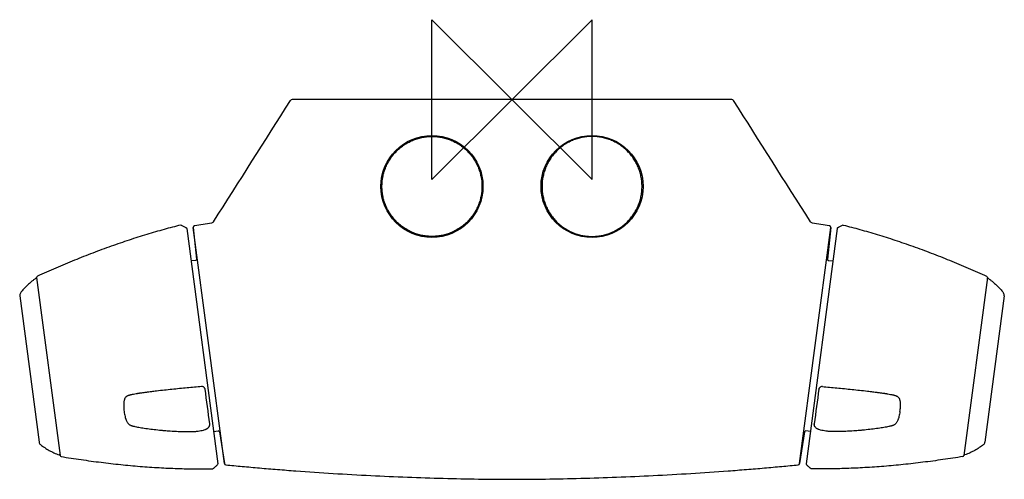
# Model space of a CAD drawing. Header units: millimetres. Extents: x -123 to 123, y -95 to 20.
import ezdxf

# ---------------------------------------------------------------- set-up
doc = ezdxf.new("R2010")
doc.units = ezdxf.units.MM
doc.header["$MEASUREMENT"] = 0
doc.layers.add('ORIGIN', color=6, linetype='Continuous')
doc.layers.add('PLANNING', color=1, linetype='Continuous')

# ---------------------------------------------------------------- blocks, each defined once
blk = doc.blocks.new('82501000_t')
at = {"layer": 'ORIGIN'}
for p, q in [((20, 20), (-20, -20)), ((-20, -20), (-20, 20)), ((-20, 20), (20, -20)), ((20, -20), (20, 20))]:
    blk.add_line(p, q, dxfattribs=at)
at = {"layer": 'PLANNING'}
for p, q in [((54.96, 0), (-54.96, 0)), ((-79.65, -31.97), (-78.82, -39.86)), ((-71.88, -90.98), (-79.65, -31.97)), ((71.88, -90.98), (79.65, -31.97)), ((79.65, -31.97), (78.82, -39.86)), ((-81.27, -32.23), (-73.52, -91.08)), ((81.27, -32.23), (73.52, -91.08)), ((-79.08, -40.19), (-80.2, -40.34)), ((-79.05, -40.19), (-80.2, -40.34)), ((79.05, -40.19), (80.2, -40.34)), ((79.08, -40.19), (80.2, -40.34)), ((-118.8, -44.45), (-112.93, -88.99)), ((118.8, -44.45), (112.93, -88.99)), ((-123, -49.07), (-118.19, -85.61)), ((123, -49.07), (118.19, -85.61)), ((-75.53, -81.12), (-75.54, -81.1)), ((75.53, -81.12), (75.54, -81.1)), ((-74.59, -82.97), (-73.47, -82.82)), ((-73.13, -83.07), (-71.88, -90.98)), ((73.13, -83.07), (71.88, -90.98)), ((74.59, -82.97), (73.47, -82.82)), ((-74.77, -92.31), (-74.77, -92.28)), ((74.77, -92.31), (74.77, -92.28))]:
    blk.add_line(p, q, dxfattribs=at)
for points in [[(-82.79, -31.36), (-82.79, -31.39)], [(82.79, -31.36), (82.79, -31.39)]]:
    blk.add_lwpolyline(points, dxfattribs=at)
for centre in [(-20, -21.7), (20, -21.7)]:
    blk.add_circle(centre, 12.75, dxfattribs=at)
for centre, radius, start, end in [((-54.96, -0.5), 0.5, 89.9971, 147.6398), ((54.96, -0.5), 0.5, 32.3631, 90), ((-781049.17, 494873.25), 924581.56, 327.63755384, 327.63977757), ((-485824.53, -307910.49), 575228.67, 32.35954716, 32.36312142), ((-82.78, -31.69), 0.3, 67.7532, 92.3258), ((-79.25, -31.93), 0.4, 99.3709, 186.0162), ((-16.49, -412.24), 385.85, 98.7334, 99.3709), ((16.49, -412.24), 385.85, 80.6291, 81.2666), ((79.25, -31.93), 0.4, 353.9838, 80.6291), ((82.78, -31.69), 0.3, 87.6742, 112.2468), ((-81.47, -32.26), 0.2, 7.5, 57.7366), ((81.47, -32.26), 0.2, 122.2634, 172.5), ((-118.5, -44.41), 0.3, 114.4084, 187.5), ((118.5, -44.41), 0.3, 352.5, 65.5916), ((-118.9, -44.79), 0.15, 7.5069, 124.8288), ((118.9, -44.79), 0.15, 55.1712, 172.4931), ((-122.01, -48.94), 1, 143.8953, 187.5), ((122.01, -48.94), 1, 352.5, 36.1047), ((-77.5, -72.6), 0.843, 69.8551, 94.5806), ((-16165.01, -2208.44), 16229.5, 7.531921, 7.56293), ((16165.01, -2208.44), 16229.5, 172.43707, 172.468079), ((77.5, -72.6), 0.843, 85.4194, 110.1449), ((-83.1, -76.16), 13.96, 184.764, 187.4961), ((83.1, -76.16), 13.96, 352.5039, 355.236), ((-76.1, -81.19), 0.571, 353.6278, 6.6944), ((76.1, -81.19), 0.571, 173.3056, 186.3722), ((-79.45, -80.81), 3.94, 352.8343, 353.6278), ((-73.43, -83.12), 0.3, 9, 97.5), ((73.43, -83.12), 0.3, 82.5, 171), ((79.45, -80.81), 3.94, 186.3722, 187.1657), ((-117.2, -85.48), 0.999, 187.4894, 231.1153), ((117.2, -85.48), 0.999, 308.8847, 352.5106), ((-113.13, -88.69), 0.15, 250.1678, 6.9753), ((-112.64, -88.95), 0.3, 187.4957, 260.5959), ((-71.49, -90.91), 0.4, 189, 264.2432), ((71.49, -90.91), 0.4, 275.7568, 351), ((112.64, -88.95), 0.3, 279.4041, 352.5043), ((113.13, -88.69), 0.15, 173.0247, 289.8322), ((-74.84, -91.99), 0.3, 282.6582, 307.2632), ((-73.72, -91.11), 0.2, 317.262, 7.5004), ((73.72, -91.11), 0.2, 172.4996, 222.738), ((74.84, -91.99), 0.3, 232.7368, 257.3418)]:
    blk.add_arc(centre, radius, start, end, dxfattribs=at)
for points in [[(-20, -34.2), (-7.5, -34.2), (-7.5, -21.7), (-7.5, -9.2), (-20, -9.2), (-32.5, -9.2), (-32.5, -21.7), (-32.5, -34.2), (-20, -34.2)], [(20, -34.2), (7.5, -34.2), (7.5, -21.7), (7.5, -9.2), (20, -9.2), (32.5, -9.2), (32.5, -21.7), (32.5, -34.2), (20, -34.2)]]:
    blk.add_rational_spline(points, [1, 0.707106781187, 1, 0.707106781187, 1, 0.707106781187, 1, 0.707106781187, 1], degree=2, knots=[0, 0, 0, 19.634954, 19.634954, 39.269908, 39.269908, 58.904862, 58.904862, 78.539816, 78.539816, 78.539816], dxfattribs=at)
for points, knots in [([(-82.79, -31.36), (-84.19, -31.71), (-87.03, -32.46), (-91.33, -33.71), (-95.74, -35.12), (-100.23, -36.66), (-104.79, -38.34), (-109.4, -40.16), (-114.02, -42.09), (-117.09, -43.44), (-118.62, -44.14)], [6.772661, 6.772661, 6.772661, 6.772661, 11.089551, 15.603252, 20.20231, 24.972912, 29.833631, 34.784081, 39.824483, 44.866121, 44.866121, 44.866121, 44.866121]), ([(-82.66, -31.41), (-82.44, -31.5), (-82.11, -31.66), (-81.74, -31.86), (-81.52, -31.99), (-81.42, -32.05), (-81.36, -32.09)], [0, 0, 0, 0, 0.722234, 1.089122, 1.272827, 1.464353, 1.464353, 1.464353, 1.464353]), ([(82.66, -31.41), (82.44, -31.5), (82.11, -31.66), (81.74, -31.86), (81.52, -31.99), (81.42, -32.05), (81.36, -32.09)], [0, 0, 0, 0, 0.722234, 1.089122, 1.272827, 1.464353, 1.464353, 1.464353, 1.464353]), ([(82.79, -31.36), (84.19, -31.71), (87.03, -32.46), (91.33, -33.71), (95.74, -35.12), (100.23, -36.66), (104.79, -38.34), (109.4, -40.16), (114.02, -42.09), (117.09, -43.44), (118.62, -44.14)], [6.772661, 6.772661, 6.772661, 6.772661, 11.089551, 15.603252, 20.20231, 24.972912, 29.833631, 34.784081, 39.824483, 44.866121, 44.866121, 44.866121, 44.866121]), ([(-78.82, -39.86), (-78.81, -39.94), (-78.84, -40.02), (-78.93, -40.14), (-79, -40.18), (-79.08, -40.19)], [7.9344537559, 7.9344537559, 7.9344537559, 7.9344537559, 7.9346841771, 7.9346841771, 7.9349145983, 7.9349145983, 7.9349145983, 7.9349145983]), ([(78.82, -39.86), (78.81, -39.94), (78.84, -40.02), (78.93, -40.14), (79, -40.18), (79.08, -40.19)], [7.9344537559, 7.9344537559, 7.9344537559, 7.9344537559, 7.9346841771, 7.9346841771, 7.9349145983, 7.9349145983, 7.9349145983, 7.9349145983]), ([(-118.99, -44.67), (-119.18, -44.8), (-119.56, -45.07), (-120.28, -45.64), (-121.11, -46.38), (-122.02, -47.33), (-122.57, -48), (-122.82, -48.35)], [0.307145, 0.307145, 0.307145, 0.307145, 1.006171, 1.701544, 3.046457, 4.357109, 5.644441, 5.644441, 5.644441, 5.644441]), ([(118.99, -44.67), (119.18, -44.8), (119.56, -45.07), (120.28, -45.64), (121.11, -46.38), (122.02, -47.33), (122.57, -48), (122.82, -48.35)], [0.307145, 0.307145, 0.307145, 0.307145, 1.006171, 1.701544, 3.046457, 4.357109, 5.644441, 5.644441, 5.644441, 5.644441]), ([(-77.57, -71.76), (-78.77, -71.86), (-80.61, -72.02), (-83.08, -72.26), (-84.98, -72.45), (-86.9, -72.66), (-88.42, -72.83), (-89.7, -72.98), (-90.49, -73.08), (-91.13, -73.16), (-91.48, -73.21), (-91.8, -73.25), (-92.18, -73.3), (-92.61, -73.36), (-93, -73.42), (-93.32, -73.47), (-93.56, -73.5), (-93.78, -73.54), (-94.13, -73.6), (-94.51, -73.67), (-94.92, -73.76), (-95.2, -73.82), (-95.45, -73.88), (-95.64, -73.94), (-95.79, -73.98), (-95.91, -74.02), (-96.05, -74.07), (-96.19, -74.14), (-96.31, -74.2), (-96.42, -74.27), (-96.49, -74.33), (-96.59, -74.45)], [29.456647, 29.456647, 29.456647, 29.456647, 33.090228, 34.997135, 36.900358, 38.799495, 40.788908, 41.498222, 42.679164, 43.15113, 43.434077, 43.764047, 44.117415, 44.564644, 45.082036, 45.281658, 45.551767, 45.810139, 45.95085, 46.624115, 46.945185, 47.230906, 47.487092, 47.716688, 47.828245, 47.937224, 48.108755, 48.263839, 48.401995, 48.52981, 48.652348, 48.652348, 48.652348, 48.652348]), ([(-76.69, -72.39), (-76.7, -72.36), (-76.72, -72.3), (-76.77, -72.17), (-76.87, -72.03), (-77.02, -71.9), (-77.14, -71.83), (-77.21, -71.81)], [28.2763816, 28.2763816, 28.2763816, 28.2763816, 28.3758838, 28.4762138, 28.6792391, 28.8856581, 29.0931074, 29.0931074, 29.0931074, 29.0931074]), ([(76.69, -72.39), (76.7, -72.36), (76.72, -72.3), (76.77, -72.17), (76.87, -72.03), (77.02, -71.9), (77.14, -71.83), (77.21, -71.81)], [28.2763816, 28.2763816, 28.2763816, 28.2763816, 28.3758838, 28.4762138, 28.6792391, 28.8856581, 29.0931074, 29.0931074, 29.0931074, 29.0931074]), ([(77.57, -71.76), (78.77, -71.86), (80.61, -72.02), (83.08, -72.26), (84.98, -72.45), (86.9, -72.66), (88.42, -72.83), (89.7, -72.98), (90.49, -73.08), (91.13, -73.16), (91.48, -73.21), (91.8, -73.25), (92.18, -73.3), (92.61, -73.36), (93, -73.42), (93.32, -73.47), (93.56, -73.5), (93.78, -73.54), (94.13, -73.6), (94.51, -73.67), (94.92, -73.76), (95.2, -73.82), (95.45, -73.88), (95.64, -73.94), (95.79, -73.98), (95.91, -74.02), (96.05, -74.07), (96.19, -74.14), (96.31, -74.2), (96.42, -74.27), (96.49, -74.33), (96.59, -74.45)], [29.456647, 29.456647, 29.456647, 29.456647, 33.090228, 34.997135, 36.900358, 38.799495, 40.788908, 41.498222, 42.679164, 43.15113, 43.434077, 43.764047, 44.117415, 44.564644, 45.082036, 45.281658, 45.551767, 45.810139, 45.95085, 46.624115, 46.945185, 47.230906, 47.487092, 47.716688, 47.828245, 47.937224, 48.108755, 48.263839, 48.401995, 48.52981, 48.652348, 48.652348, 48.652348, 48.652348]), ([(-96.59, -74.45), (-96.69, -74.57), (-96.72, -74.62), (-96.78, -74.75), (-96.84, -74.89), (-96.88, -75.05), (-96.93, -75.24), (-96.98, -75.5), (-97.02, -75.81), (-97.05, -76.27), (-97.05, -76.63), (-97.01, -77.32)], [48.652348, 48.652348, 48.652348, 48.652348, 48.74731, 48.847099, 49.070436, 49.202166, 49.356444, 49.661615, 49.970942, 50.305654, 51.042561, 51.042561, 51.042561, 51.042561]), ([(96.59, -74.45), (96.69, -74.57), (96.72, -74.62), (96.78, -74.75), (96.84, -74.89), (96.88, -75.05), (96.93, -75.24), (96.98, -75.5), (97.02, -75.81), (97.05, -76.27), (97.05, -76.63), (97.01, -77.32)], [48.652348, 48.652348, 48.652348, 48.652348, 48.74731, 48.847099, 49.070436, 49.202166, 49.356444, 49.661615, 49.970942, 50.305654, 51.042561, 51.042561, 51.042561, 51.042561]), ([(-96.94, -77.98), (-96.91, -78.2), (-96.84, -78.61), (-96.72, -79.19), (-96.6, -79.64), (-96.48, -79.96), (-96.42, -80.11), (-96.39, -80.18)], [51.124293, 51.124293, 51.124293, 51.124293, 51.773032, 52.377687, 52.92013, 53.169665, 53.398304, 53.398304, 53.398304, 53.398304]), ([(96.94, -77.98), (96.91, -78.2), (96.84, -78.61), (96.72, -79.19), (96.6, -79.64), (96.48, -79.96), (96.42, -80.11), (96.39, -80.18)], [51.124293, 51.124293, 51.124293, 51.124293, 51.773032, 52.377687, 52.92013, 53.169665, 53.398304, 53.398304, 53.398304, 53.398304]), ([(-96.39, -80.18), (-96.35, -80.29), (-96.25, -80.49), (-96.1, -80.76), (-95.94, -80.98), (-95.78, -81.16), (-95.59, -81.29), (-95.37, -81.41), (-95.16, -81.49), (-94.96, -81.55), (-94.85, -81.58), (-94.74, -81.61)], [4.724505, 4.724505, 4.724505, 4.724505, 5.072996, 5.390582, 5.655312, 5.886124, 6.106745, 6.344992, 6.623224, 6.786797, 6.972265, 6.972265, 6.972265, 6.972265]), ([(96.39, -80.18), (96.35, -80.29), (96.25, -80.49), (96.1, -80.76), (95.94, -80.98), (95.78, -81.16), (95.59, -81.29), (95.37, -81.41), (95.16, -81.49), (94.96, -81.55), (94.85, -81.58), (94.74, -81.61)], [4.724505, 4.724505, 4.724505, 4.724505, 5.072996, 5.390582, 5.655312, 5.886124, 6.106745, 6.344992, 6.623224, 6.786797, 6.972265, 6.972265, 6.972265, 6.972265]), ([(-94.74, -81.61), (-94.67, -81.63), (-94.63, -81.64), (-94.55, -81.65), (-94.39, -81.69), (-94.25, -81.72), (-94.15, -81.75)], [6.972265, 6.972265, 6.972265, 6.972265, 7.0312017, 7.0913505, 7.2218786, 7.5286538, 7.5286538, 7.5286538, 7.5286538]), ([(-94.15, -81.75), (-93.96, -81.79), (-93.57, -81.87), (-92.94, -81.98), (-92.25, -82.09), (-91.21, -82.24), (-89.82, -82.43), (-88.68, -82.55), (-88.08, -82.61)], [7.528654, 7.528654, 7.528654, 7.528654, 8.101534, 8.73388, 9.440889, 10.201792, 11.872013, 13.656559, 13.656559, 13.656559, 13.656559]), ([(-88.08, -82.61), (-87.9, -82.63), (-87.63, -82.66), (-87.28, -82.69), (-86.74, -82.74), (-85.61, -82.83), (-83.92, -82.94), (-81.95, -83.01), (-80.67, -83.02), (-80, -83.01)], [13.656559, 13.656559, 13.656559, 13.656559, 14.206466, 14.467046, 14.730115, 15.809906, 17.86761, 19.830879, 21.709795, 21.709795, 21.709795, 21.709795]), ([(-80, -83.01), (-79.71, -83), (-79.34, -82.98), (-78.83, -82.92), (-78.32, -82.86), (-77.76, -82.77), (-77.17, -82.65), (-76.76, -82.53), (-76.5, -82.43), (-76.33, -82.35), (-76.18, -82.26), (-76, -82.13), (-75.89, -82.02), (-75.82, -81.94)], [21.709795, 21.709795, 21.709795, 21.709795, 22.438987, 22.839849, 23.24559, 23.956757, 24.564543, 25.0306, 25.232718, 25.419025, 25.59239, 25.755775, 26.069152, 26.069152, 26.069152, 26.069152]), ([(-75.82, -81.94), (-75.8, -81.92), (-75.77, -81.87), (-75.7, -81.77), (-75.63, -81.64), (-75.57, -81.48), (-75.55, -81.36), (-75.54, -81.31)], [26.069152, 26.069152, 26.069152, 26.069152, 26.1580577, 26.2468032, 26.4228544, 26.5987339, 26.7752799, 26.7752799, 26.7752799, 26.7752799]), ([(75.82, -81.94), (75.8, -81.92), (75.77, -81.87), (75.7, -81.77), (75.63, -81.64), (75.57, -81.48), (75.55, -81.36), (75.54, -81.31)], [26.069152, 26.069152, 26.069152, 26.069152, 26.1580577, 26.2468032, 26.4228544, 26.5987339, 26.7752799, 26.7752799, 26.7752799, 26.7752799]), ([(80, -83.01), (79.71, -83), (79.34, -82.98), (78.83, -82.92), (78.32, -82.86), (77.76, -82.77), (77.17, -82.65), (76.76, -82.53), (76.5, -82.43), (76.33, -82.35), (76.18, -82.26), (76, -82.13), (75.89, -82.02), (75.82, -81.94)], [21.709795, 21.709795, 21.709795, 21.709795, 22.438987, 22.839849, 23.24559, 23.956757, 24.564543, 25.0306, 25.232718, 25.419025, 25.59239, 25.755775, 26.069152, 26.069152, 26.069152, 26.069152]), ([(88.08, -82.61), (87.9, -82.63), (87.63, -82.66), (87.28, -82.69), (86.74, -82.74), (85.61, -82.83), (83.92, -82.94), (81.95, -83.01), (80.67, -83.02), (80, -83.01)], [13.656559, 13.656559, 13.656559, 13.656559, 14.206466, 14.467046, 14.730115, 15.809906, 17.86761, 19.830879, 21.709795, 21.709795, 21.709795, 21.709795]), ([(94.15, -81.75), (93.96, -81.79), (93.57, -81.87), (92.94, -81.98), (92.25, -82.09), (91.21, -82.24), (89.82, -82.43), (88.68, -82.55), (88.08, -82.61)], [7.528654, 7.528654, 7.528654, 7.528654, 8.101534, 8.73388, 9.440889, 10.201792, 11.872013, 13.656559, 13.656559, 13.656559, 13.656559]), ([(94.74, -81.61), (94.67, -81.63), (94.63, -81.64), (94.55, -81.65), (94.39, -81.69), (94.25, -81.72), (94.15, -81.75)], [6.972265, 6.972265, 6.972265, 6.972265, 7.0312017, 7.0913505, 7.2218786, 7.5286538, 7.5286538, 7.5286538, 7.5286538]), ([(-117.83, -86.26), (-117.66, -86.39), (-117.32, -86.66), (-116.61, -87.15), (-115.67, -87.73), (-114.46, -88.33), (-113.61, -88.67), (-113.18, -88.83)], [44.024896, 44.024896, 44.024896, 44.024896, 44.662667, 45.312228, 46.62288, 47.967794, 49.362193, 49.362193, 49.362193, 49.362193]), ([(117.83, -86.26), (117.66, -86.39), (117.32, -86.66), (116.61, -87.15), (115.67, -87.73), (114.46, -88.33), (113.61, -88.67), (113.18, -88.83)], [44.024896, 44.024896, 44.024896, 44.024896, 44.662667, 45.312228, 46.62288, 47.967794, 49.362193, 49.362193, 49.362193, 49.362193]), ([(-112.69, -89.24), (-111.03, -89.52), (-107.71, -90.03), (-102.74, -90.7), (-97.82, -91.26), (-92.98, -91.71), (-88.25, -92.04), (-83.63, -92.25), (-79.15, -92.35), (-76.21, -92.34), (-74.77, -92.31)], [90.550221, 90.550221, 90.550221, 90.550221, 95.591859, 100.632262, 105.582711, 110.443431, 115.214032, 119.81309, 124.326791, 128.643681, 128.643681, 128.643681, 128.643681]), ([(112.69, -89.24), (111.03, -89.52), (107.71, -90.03), (102.74, -90.7), (97.82, -91.26), (92.98, -91.71), (88.25, -92.04), (83.63, -92.25), (79.15, -92.35), (76.21, -92.34), (74.77, -92.31)], [90.550221, 90.550221, 90.550221, 90.550221, 95.591859, 100.632262, 105.582711, 110.443431, 115.214032, 119.81309, 124.326791, 128.643681, 128.643681, 128.643681, 128.643681]), ([(-74.66, -92.23), (-74.61, -92.19), (-74.51, -92.12), (-74.33, -91.96), (-74, -91.68), (-73.74, -91.42), (-73.58, -91.24)], [128.802447, 128.802447, 128.802447, 128.802447, 128.985085, 129.163208, 129.524681, 130.266812, 130.266812, 130.266812, 130.266812]), ([(-71.53, -91.31), (-70.16, -91.45), (-67.35, -91.72), (-63.05, -92.11), (-58.58, -92.48), (-52.44, -92.95), (-44.67, -93.48), (-35.38, -94), (-26.21, -94.41), (-17.23, -94.71), (-8.51, -94.89), (-2.79, -94.94), (0, -94.94)], [0.525303, 0.525303, 0.525303, 0.525303, 4.638306, 8.991889, 13.477465, 18.102595, 27.46127, 36.859217, 46.012598, 54.991121, 63.805872, 72.170401, 72.170401, 72.170401, 72.170401]), ([(0, -94.94), (2.79, -94.94), (8.51, -94.89), (17.23, -94.71), (26.21, -94.41), (35.38, -94), (44.67, -93.48), (52.44, -92.95), (58.58, -92.48), (63.05, -92.11), (67.35, -91.72), (70.16, -91.45), (71.53, -91.31)], [72.170401, 72.170401, 72.170401, 72.170401, 80.53493, 89.349681, 98.328203, 107.481585, 116.879532, 126.238207, 130.863337, 135.348913, 139.702496, 143.815498, 143.815498, 143.815498, 143.815498]), ([(74.66, -92.23), (74.61, -92.19), (74.51, -92.12), (74.33, -91.96), (74, -91.68), (73.74, -91.42), (73.58, -91.24)], [128.802447, 128.802447, 128.802447, 128.802447, 128.985085, 129.163208, 129.524681, 130.266812, 130.266812, 130.266812, 130.266812])]:
    blk.add_open_spline(points, degree=3, knots=knots, dxfattribs=at)
for points in [[(-74.59, -30.54), (-74.7, -30.71), (-74.88, -30.83), (-75.08, -30.86)], [(75.08, -30.86), (74.88, -30.83), (74.7, -30.71), (74.59, -30.54)]]:
    blk.add_open_spline(points, degree=3, dxfattribs=at)

msp = doc.modelspace()

# ---------------------------------------------------------------- block references
msp.add_blockref('82501000_t', (0, 0))

doc.saveas('drawing.dxf')
